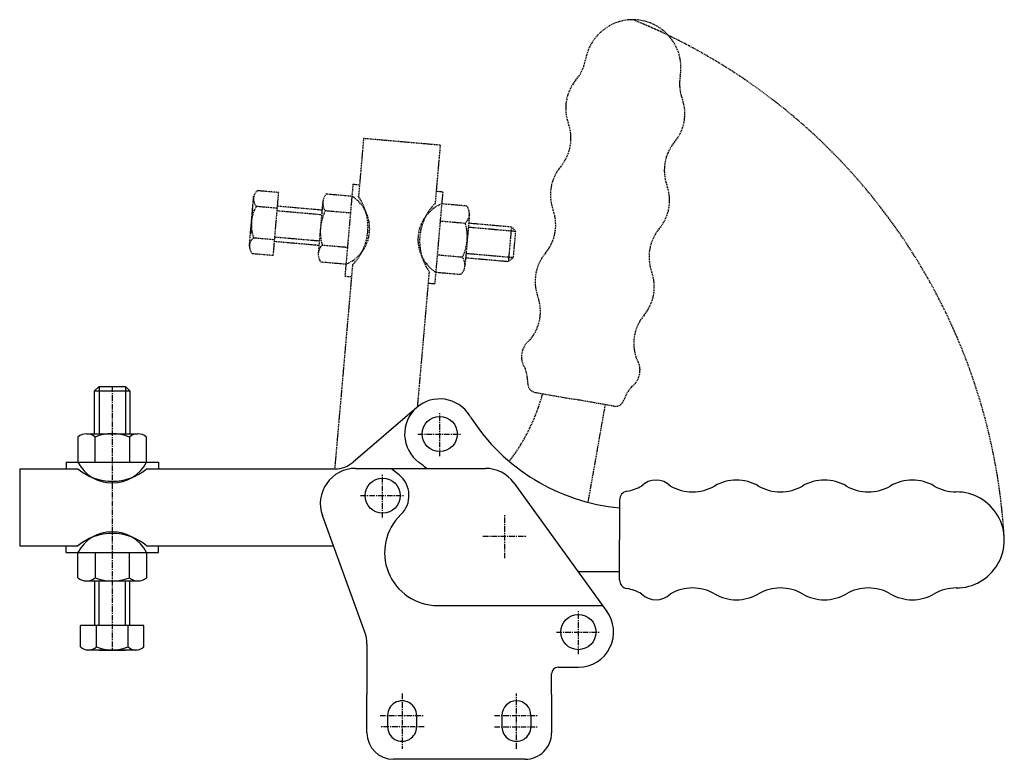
# Model space of a CAD drawing. Extents: x 253 to 477, y 143 to 311.
import ezdxf

# ---------------------------------------------------------------- set-up
doc = ezdxf.new("R2010")
doc.units = 0
doc.linetypes.add('CENTER', pattern=[2, 1.25, -0.25, 0.25, -0.25])
doc.linetypes.add('HIDDEN', pattern=[0.375, 0.25, -0.125])
doc.layers.get('0').update_dxf_attribs({"linetype": 'CONTINUOUS'})
doc.layers.add('BRAUER-1', color=1, linetype='CENTER')
doc.layers.add('BRAUER-5', color=4, linetype='HIDDEN')

# ---------------------------------------------------------------- blocks, each defined once
blk = doc.blocks.new('H2501BS_SP')
for p, q in [((-4, 17.75), (-3, 18.75)), ((-3, 18.75), (-3.000001, 8)), ((-3, 18.75), (3, 18.75)), ((3, 18.75), (2.999999, 8)), ((3, 18.75), (4, 17.75)), ((-4.000001, 8), (-4, 17.75)), ((-4, 17.75), (4, 17.75)), ((4, 17.75), (3.999999, 8)), ((-7.800001, 7.253516), (-7.800001, 1.5)), ((-5.850001, 8), (5.849999, 8)), ((-3.900001, 1.5), (-3.900001, 7.253516)), ((3.899999, 7.253516), (3.899999, 1.5)), ((7.799999, 1.5), (7.799999, 7.253515)), ((-10.500001, 1.5), (10.499999, 1.5)), ((-10.500001, 1.5), (-10.5, 0.000003)), ((10.499999, 1.5), (10.5, 0.000007)), ((-10.500001, -19), (-10.500001, -17.500003)), ((10.499999, -19), (10.499999, -17.500008)), ((-10.500001, -19), (10.499999, -19)), ((-7.800001, -24.753515), (-7.800001, -19)), ((-3.900001, -19), (-3.900001, -24.753516)), ((3.899999, -24.753516), (3.899999, -19)), ((7.799999, -19), (7.799999, -24.753516)), ((-5.850001, -25.5), (5.849999, -25.5)), ((-4.000001, -25.5), (-4.000002, -35.65)), ((-3.000002, -35.65), (-3.000001, -25.5)), ((2.999998, -35.65), (2.999999, -25.5)), ((3.999998, -35.65), (3.999999, -25.5)), ((-7.200002, -40.45), (-7.200002, -35.65)), ((7.199998, -35.65), (-7.200002, -35.65)), ((-3.600002, -40.45), (-3.600002, -35.65)), ((3.599998, -40.45), (3.599998, -35.65)), ((7.199998, -40.45), (7.199998, -35.65)), ((5.599998, -41.25), (-5.800003, -41.25)), ((-3.000002, -41.25), (2.999998, -41.25))]:
    blk.add_line(p, q)
for centre, radius, start, end in [((-5.850001, 5.014063), 2.969453, 48.952335, 131.047665), ((-0.000001, -2.598633), 10.595982, 68.403727, 111.596271), ((5.849999, 5.014062), 2.969453, 48.952335, 131.047652), ((-0.000001, 5.605), 8.814251, 207.757025, 332.242973), ((-0.000001, 9.418), 12.228603, 230.3684, 309.631599), ((-0.000001, -23.105), 8.814251, 27.757027, 152.242972), ((-0.000001, -26.918), 12.228603, 50.368401, 129.631598), ((-5.850001, -22.514062), 2.969453, 228.952335, 311.047662), ((-0.000001, -14.901367), 10.595982, 248.403729, 291.59627), ((5.849999, -22.514063), 2.969453, 228.952335, 311.047662), ((-5.400002, -38.825), 2.425, 222.075022, 317.924978), ((-0.000002, -32.75), 8.5, 244.942385, 295.057615), ((5.399998, -38.825), 2.425, 222.075022, 317.924978)]:
    blk.add_arc(centre, radius, start, end)
at = {"layer": 'BRAUER-1'}
blk.add_line((0, 18.75), (0, -41.256305), dxfattribs=at)

msp = doc.modelspace()

# ---------------------------------------------------------------- linework, layer by layer
for p, q in [((343.345423, 222.666967), (328.866505, 210.222277)), ((355.572075, 220.482583), (355.30685, 220.898842)), ((253.000002, 208.700001), (253.000002, 191.200001)), ((253.000002, 208.700001), (266.260017, 208.7)), ((281.860017, 208.7), (324.760014, 208.700014)), ((329.387078, 208.8), (358.930785, 208.8)), ((339.294273, 207.296299), (337.403186, 208.8)), ((365.411117, 205.490981), (386.587035, 176.237617)), ((389.45308, 201.613567), (389.453079, 192.513569)), ((331.517542, 171.556161), (321.869537, 198.063839)), ((253.000002, 191.200001), (266.260017, 191.2)), ((281.860017, 191.2), (324.367744, 191.200071)), ((389.45308, 183.41357), (389.453079, 192.513569)), ((379.980943, 185.363569), (389.453079, 185.363569)), ((348.009903, 177.600002), (385.600833, 177.600001)), ((332.000001, 168.82), (332.000001, 157.36)), ((375.500001, 163.546637), (380.106705, 163.546637)), ((374.000001, 157.359999), (374.000001, 162.046637)), ((332.000001, 148.6), (332.000001, 157.36)), ((374.000001, 157.359999), (374.000001, 148.599999)), ((336.700001, 152.6), (336.700001, 150.000001)), ((343.299998, 152.6), (343.300001, 150)), ((362.700001, 152.6), (362.700001, 150)), ((369.3, 152.599999), (369.300001, 149.999999)), ((368, 142.599999), (338, 142.6))]:
    msp.add_line(p, q)
for centre in [(348.560002, 216.6), (335.560002, 202.6), (380.106705, 171.546637)]:
    msp.add_circle(centre, 4)
for centre, radius, start, end in [((348.560002, 216.6), 7.999995, 32.503794, 130.679172), ((348.560002, 216.6), 7.999995, 130.679172, 233.759482), ((393.523095, 244.663569), 45, 212.503779, 264.810803), ((329.387078, 200.8), 8, 89.999999, 199.999999), ((324.760014, 215.000017), 6.300006, 269.999998, 310.679221), ((326.095305, 185.951394), 30, 49.607238, 53.759469), ((358.930785, 200.8), 8, 35.900019, 90), ((335.560002, 202.6), 6, 313.761762, 51.509975), ((397.75308, 201.391141), 4.734075, 45.807281, 134.192659), ((416.053079, 196.125211), 10, 59.999984, 119.999974), ((436.053079, 196.125205), 10, 59.999987, 119.999974), ((456.053079, 196.1252), 10, 59.999987, 119.999974), ((389.453083, 213.445727), 10, 279.594053, 299.999995), ((406.053083, 213.445721), 10, 239.999984, 299.999995), ((426.053083, 213.445716), 10, 239.999987, 299.999995), ((446.053083, 213.445711), 10, 239.999987, 299.999995), ((466.053083, 213.445705), 10, 239.999984, 269.999994), ((391.45308, 201.613567), 2, 99.594055, 180), ((466.053082, 192.513555), 10.93215, 269.999989, 89.999995), ((348.009903, 189.600002), 12, 133.761747, 270), ((391.45308, 183.41357), 2, 180, 260.405931), ((389.45308, 171.581411), 10, 59.999989, 80.40593), ((406.05308, 171.581411), 10, 59.999989, 120), ((426.05308, 171.58141), 10, 59.999989, 120), ((446.05308, 171.58141), 10, 59.999989, 120), ((466.05308, 171.58141), 10, 89.99999, 120), ((397.75308, 183.635995), 4.734076, 225.807316, 314.192697), ((416.05308, 188.901919), 10, 240.000009, 299.999997), ((436.05308, 188.901918), 10, 240.000009, 300), ((456.05308, 188.901918), 10, 240.000009, 300), ((380.106705, 171.546637), 8, 269.999989, 37.500972), ((324.000001, 168.82), 8, 359.999989, 19.999999), ((375.500001, 162.046637), 1.5, 89.999999, 180), ((340.000001, 152.6), 3.3, 359.999989, 180), ((366.000001, 152.599999), 3.3, 359.999989, 179.999983), ((338.000001, 148.6), 6, 179.999999, 269.99999), ((340.000001, 150), 3.3, 179.999986, 0), ((366.000001, 149.999999), 3.3, 179.999986, 0), ((368.000001, 148.599999), 6, 269.999998, 0)]:
    msp.add_arc(centre, radius, start, end)
at = {"layer": 'BRAUER-1'}
for p, q in [((348.560002, 211.6), (348.560002, 221.6)), ((343.560002, 216.6), (353.560002, 216.6)), ((335.560002, 197.6), (335.560002, 207.6)), ((330.560002, 202.6), (340.560002, 202.6)), ((363.365396, 188.363569), (363.365396, 198.363569)), ((358.365396, 193.36357), (368.365396, 193.363569)), ((380.106705, 166.546637), (380.106706, 176.546637)), ((375.106705, 171.546637), (385.106705, 171.546637)), ((340.000001, 157.6), (340, 145)), ((366, 144.999999), (366.000001, 157.599999)), ((335.000001, 152.6), (345.000001, 152.6)), ((361.000001, 152.599999), (371.000001, 152.599999)), ((345.000001, 150), (335.000001, 150)), ((361.000001, 149.999999), (371.000001, 149.999999))]:
    msp.add_line(p, q, dxfattribs=at)
at = {"layer": 'BRAUER-5'}
for p, q in [((331.22465, 283.84702), (330.068963, 270.637464)), ((348.658058, 282.321795), (331.22465, 283.84702)), ((348.658058, 282.321795), (347.50237, 269.112238)), ((328.809991, 273.457923), (326.979721, 252.537834)), ((328.809991, 273.457923), (330.304281, 273.32719)), ((307.139619, 272.042841), (311.922191, 271.634174)), ((310.69619, 257.286459), (311.922191, 271.634174)), ((322.84305, 271.269649), (328.574671, 270.768197)), ((349.231983, 271.67123), (347.401712, 250.751142)), ((349.231983, 271.67123), (347.737694, 271.801963)), ((305.252745, 259.357428), (306.22333, 270.716036)), ((321.929452, 269.39213), (320.90973, 257.736652)), ((354.728284, 268.480053), (348.996662, 268.981505)), ((305.990991, 267.925679), (305.468057, 261.948511)), ((306.833119, 268.455913), (311.615691, 268.047246)), ((311.563643, 267.438135), (321.681058, 266.552975)), ((321.768214, 267.54917), (311.648782, 268.434506)), ((328.234764, 266.883038), (322.503141, 267.38449)), ((348.656755, 265.096345), (354.388377, 264.594893)), ((355.301974, 266.472413), (354.282252, 254.816935)), ((355.140736, 264.629452), (364.853634, 263.779683)), ((365.762673, 262.696333), (355.05358, 263.633258)), ((364.853634, 263.779683), (364.156388, 255.810126)), ((364.853634, 263.779683), (365.762673, 262.696333)), ((365.762673, 262.696333), (365.239738, 256.719165)), ((306.220119, 261.282055), (311.00269, 260.873388)), ((310.967669, 260.463537), (321.070968, 259.579612)), ((311.052808, 261.459908), (321.158123, 260.575807)), ((305.913618, 257.695126), (310.69619, 257.286459)), ((321.823327, 259.614171), (327.554949, 259.112719)), ((365.239738, 256.719165), (354.530646, 257.65609)), ((327.215041, 255.22756), (321.483419, 255.729012)), ((353.708562, 256.824575), (347.97694, 257.326027)), ((364.156388, 255.810126), (354.44349, 256.659895)), ((365.239738, 256.719165), (364.156388, 255.810126)), ((328.709333, 255.096826), (324.65022, 208.700014)), ((346.142741, 253.571601), (343.446414, 222.752328)), ((347.637033, 253.440867), (353.368654, 252.939415)), ((326.979721, 252.537834), (328.474005, 252.407101)), ((347.401712, 250.751142), (345.907427, 250.881874)), ((370.233467, 226.098742), (379.195216, 224.518543)), ((388.156966, 222.938346), (379.195216, 224.518543)), ((382.322624, 201.079748), (386.236591, 223.276958))]:
    msp.add_line(p, q, dxfattribs=at)
for centre, radius, start, end in [((392.49668, 299.954818), 10.93215, 349.999989, 169.999995), ((341.730909, 185.314711), 135.445765, 3.046665, 67.987729), ((371.882537, 303.589648), 10, 319.999984, 349.999994), ((413.110819, 296.319987), 10, 169.99999, 200), ((387.203422, 290.733893), 10, 139.999987, 199.999974), ((394.316966, 289.479584), 10, 320.000009, 20), ((368.409567, 283.893494), 10, 319.999987, 19.999995), ((409.637855, 276.623832), 10, 139.999989, 200), ((383.730454, 271.037739), 10, 139.999987, 199.999974), ((308.605469, 270.111026), 2.425, 127.191007, 223.040962), ((324.904027, 269.131888), 2.969453, 133.952335, 216.047662), ((390.844003, 269.783429), 10, 320.000009, 20), ((323.805477, 263.355653), 8.814251, 292.757027, 57.242972), ((320.006987, 263.687978), 12.228603, 315.368401, 34.631598), ((352.406227, 260.853412), 8.814251, 112.757025, 237.242973), ((356.204717, 260.521087), 12.228603, 135.3684, 214.631599), ((314.198661, 264.213414), 8.5, 150.058369, 200.1736), ((331.977893, 262.640659), 10.595982, 153.403729, 196.59627), ((352.3274, 266.732654), 2.969453, 313.952335, 36.047665), ((364.936599, 264.19734), 10, 319.999987, 19.999995), ((344.233811, 261.568405), 10.595982, 333.403727, 16.596271), ((406.164892, 256.927677), 10, 139.999989, 200), ((307.685968, 259.35024), 2.425, 127.191007, 223.040962), ((323.884304, 257.47641), 2.969453, 133.952335, 216.047662), ((380.257484, 251.341585), 10, 139.999984, 199.999974), ((351.307676, 255.077176), 2.969453, 313.952335, 36.047652), ((387.371038, 250.087274), 10, 320.000009, 19.999997), ((361.46363, 244.501186), 10, 319.999984, 19.999995), ((402.691927, 237.231522), 10, 139.999989, 200), ((371.893794, 234.234022), 4.734075, 125.807281, 214.192659), ((389.3792, 231.150874), 4.734076, 305.807316, 34.192697), ((358.581065, 228.153378), 10, 359.594053, 19.999995), ((370.580764, 228.068358), 2, 179.594055, 260), ((399.809367, 220.883713), 10, 139.999989, 160.40593), ((328.544242, 237.582479), 45, 322.793185, 344.810803), ((388.504262, 224.907961), 2, 260, 340.405931)]:
    msp.add_arc(centre, radius, start, end, dxfattribs=at)

# ---------------------------------------------------------------- block references
msp.add_blockref('H2501BS_SP', (274.05414, 208.679882))

doc.saveas('drawing.dxf')
